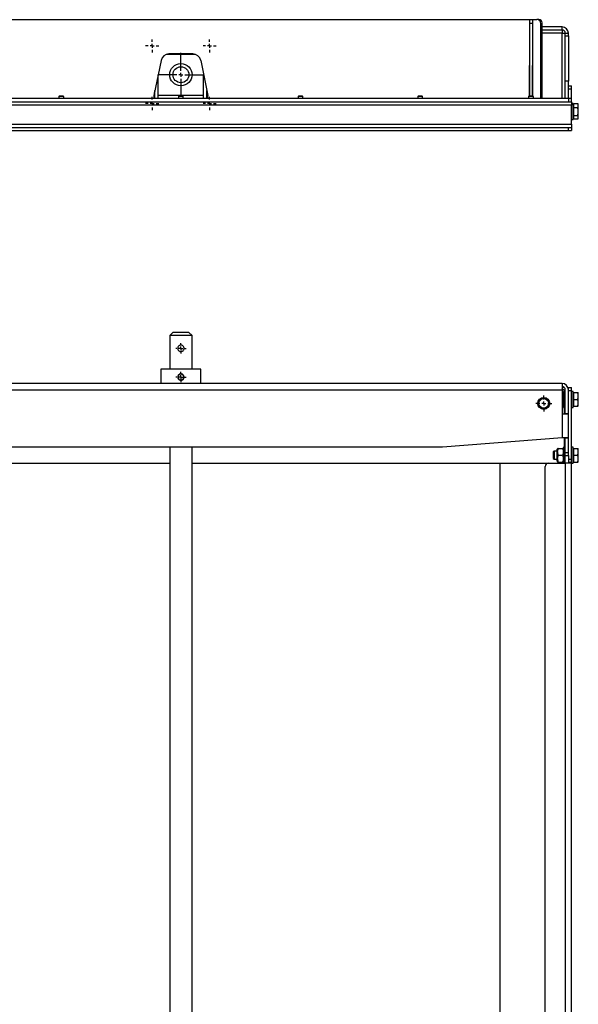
# Model space of a CAD drawing. Header units: millimetres. Extents: x 734 to 4128, y 6 to 2669.
# Tile 4 of 6: x 1444 to 2144, y 1434 to 2669. Entities that reach past the tile are written whole.
import ezdxf

# ---------------------------------------------------------------- set-up
doc = ezdxf.new("R2010")
doc.units = ezdxf.units.MM
doc.layers.add('FOND_DE_PLAN', color=7, linetype='Continuous')

# ---------------------------------------------------------------- blocks, each defined once
blk = doc.blocks.new('SW_CENTERMARKSYMBOL_12')
at = {"layer": 'FOND_DE_PLAN', "color": 0}
for p, q in [((-5, 0), (-6.5, 0)), ((0, 0), (-2.5, 0)), ((0, 5), (0, 6.5)), ((0, 0), (0, 2.5)), ((0, 0), (0, -2.5)), ((0, 0), (2.5, 0)), ((5, 0), (6.5, 0)), ((0, -5), (0, -6.5))]:
    blk.add_line(p, q, dxfattribs=at)
blk = doc.blocks.new('SW_CENTERMARKSYMBOL_14')
at = {"layer": 'FOND_DE_PLAN', "color": 0}
for p, q in [((-5, 0), (-10, 0)), ((0, 0), (-2.5, 0)), ((0, 5), (0, 10)), ((0, 0), (0, 2.5)), ((0, 0), (0, -2.5)), ((0, 0), (2.5, 0)), ((5, 0), (10, 0)), ((0, -5), (0, -10))]:
    blk.add_line(p, q, dxfattribs=at)
blk = doc.blocks.new('SW_CENTERMARKSYMBOL_16')
at = {"layer": 'FOND_DE_PLAN', "color": 0}
for p, q in [((-5, 0), (-6.5, 0)), ((0, 0), (-2.5, 0)), ((0, 5), (0, 6.5)), ((0, 0), (0, 2.5)), ((0, 0), (0, -2.5)), ((0, 0), (2.5, 0)), ((5, 0), (6.5, 0)), ((0, -5), (0, -6.5))]:
    blk.add_line(p, q, dxfattribs=at)
blk = doc.blocks.new('SW_CENTERMARKSYMBOL_29')
at = {"layer": 'FOND_DE_PLAN', "color": 0}
for p, q in [((0, 5), (0, 27.5)), ((-5, 0), (-27.5, 0)), ((0, 0), (-2.5, 0)), ((0, 0), (0, 2.5)), ((0, 0), (0, -2.5)), ((0, 0), (2.5, 0)), ((5, 0), (27.5, 0)), ((0, -5), (0, -27.5))]:
    blk.add_line(p, q, dxfattribs=at)
blk = doc.blocks.new('SW_CENTERMARKSYMBOL_30')
at = {"layer": 'FOND_DE_PLAN', "color": 0}
for p, q in [((-5, 0), (-8.25, 0)), ((0, 0), (-2.5, 0)), ((0, 5), (0, 8.25)), ((0, 0), (0, 2.5)), ((0, 0), (0, -2.5)), ((0, 0), (2.5, 0)), ((5, 0), (8.25, 0)), ((0, -5), (0, -8.25))]:
    blk.add_line(p, q, dxfattribs=at)
blk = doc.blocks.new('SW_CENTERMARKSYMBOL_31')
at = {"layer": 'FOND_DE_PLAN', "color": 0}
for p, q in [((-5, 0), (-8.25, 0)), ((0, 0), (-2.5, 0)), ((0, 5), (0, 8.25)), ((0, 0), (0, 2.5)), ((0, 0), (0, -2.5)), ((0, 0), (2.5, 0)), ((5, 0), (8.25, 0)), ((0, -5), (0, -8.25))]:
    blk.add_line(p, q, dxfattribs=at)
blk = doc.blocks.new('SW_CENTERMARKSYMBOL_32')
at = {"layer": 'FOND_DE_PLAN', "color": 0}
for p, q in [((-5, 0), (-8.25, 0)), ((0, 0), (-2.5, 0)), ((0, 5), (0, 8.25)), ((0, 0), (0, 2.5)), ((0, 0), (0, -2.5)), ((0, 0), (2.5, 0)), ((5, 0), (8.25, 0)), ((0, -5), (0, -8.25))]:
    blk.add_line(p, q, dxfattribs=at)
blk = doc.blocks.new('SW_CENTERMARKSYMBOL_33')
at = {"layer": 'FOND_DE_PLAN', "color": 0}
for p, q in [((-5, 0), (-8.25, 0)), ((0, 0), (-2.5, 0)), ((0, 5), (0, 8.25)), ((0, 0), (0, 2.5)), ((0, 0), (0, -2.5)), ((0, 0), (2.5, 0)), ((5, 0), (8.25, 0)), ((0, -5), (0, -8.25))]:
    blk.add_line(p, q, dxfattribs=at)

msp = doc.modelspace()

# ---------------------------------------------------------------- linework, layer by layer
at = {"color": 7, "linetype": 'Continuous', "lineweight": 25}
for p, q in [((1208.9, 2668.9), (2082.9, 2668.9)), ((2082.9, 2668.9), (2086.9, 2668.9)), ((2082.9, 2668.9), (2082.9, 2663.9)), ((2086.9, 2668.9), (2092.4, 2668.9)), ((2086.9, 2668.9), (2086.9, 2663.9)), ((2094.9, 2668.9), (2092.4, 2668.9)), ((2086.9, 2663.9), (2082.9, 2663.9)), ((2082.9, 2663.9), (2082.9, 2572.9)), ((2086.9, 2663.9), (2086.9, 2572.9)), ((2097.4, 2569.9), (2097.4, 2663.9)), ((2098.9, 2569.9), (2098.9, 2664.9)), ((2123.9, 2659.9), (2098.9, 2659.9)), ((2123.9, 2655.9), (2098.9, 2655.9)), ((2123.9, 2655.9), (2123.9, 2659.9)), ((2123.9, 2655.9), (2123.9, 2651.9)), ((2123.9, 2651.9), (2098.9, 2651.9)), ((2123.9, 2651.9), (2127.9, 2651.9)), ((2123.9, 2569.9), (2123.9, 2651.9)), ((2127.9, 2651.9), (2131.9, 2651.9)), ((2127.9, 2648.5), (2127.9, 2651.9)), ((2127.9, 2648.5), (2131.9, 2648.5)), ((2127.9, 2591.9), (2127.9, 2648.5)), ((2131.9, 2648.5), (2131.9, 2651.9)), ((2131.9, 2648.5), (2131.9, 2591.9)), ((1621.1, 2617.9), (1612.1, 2573.9)), ((1664, 2625.4), (1627.8, 2625.4)), ((1660.9, 2625.9), (1630.9, 2625.9)), ((1670.7, 2617.9), (1679.7, 2573.9)), ((2082.9, 2611.4), (2082.8, 2611.4)), ((2082.8, 2611.4), (2082.8, 2572.9)), ((2087, 2611.4), (2086.9, 2611.4)), ((2087, 2572.9), (2087, 2611.4)), ((1617.4, 2569.9), (1617.4, 2599.7)), ((1674.4, 2569.9), (1674.4, 2599.7)), ((1613.4, 2569.9), (1613.4, 2580.1)), ((1678.4, 2569.9), (1678.4, 2580.1)), ((2127.9, 2569.9), (2127.9, 2591.9)), ((2131.9, 2591.9), (2127.9, 2591.9)), ((2131.9, 2569.9), (2131.9, 2591.9)), ((2131.9, 2585.9), (2135.9, 2585.9)), ((2135.9, 2581.9), (2131.9, 2581.9)), ((2135.9, 2581.9), (2135.9, 2585.9)), ((2135.9, 2569.9), (2135.9, 2581.9)), ((2131.9, 2569.9), (1159.9, 2569.9)), ((1491.5, 2570), (1491.3, 2569.9)), ((1495.9, 2570), (1491.5, 2570)), ((1493.4, 2572.9), (1492.9, 2572.4)), ((1492.9, 2572.4), (1492.9, 2570)), ((1495.9, 2572.4), (1492.9, 2572.4)), ((1495.9, 2572.9), (1493.4, 2572.9)), ((1498.4, 2572.9), (1495.9, 2572.9)), ((1498.9, 2572.4), (1495.9, 2572.4)), ((1500.3, 2570), (1495.9, 2570)), ((1498.9, 2572.4), (1498.4, 2572.9)), ((1498.9, 2570), (1498.9, 2572.4)), ((1500.5, 2569.9), (1500.3, 2570)), ((1612.9, 2570), (1612.9, 2577.7)), ((1612.9, 2570.9), (1613.4, 2570.9)), ((1617.4, 2574.4), (1674.4, 2574.4)), ((1641.5, 2570), (1641.3, 2569.9)), ((1645.9, 2570), (1641.5, 2570)), ((1643.4, 2572.9), (1642.9, 2572.4)), ((1642.9, 2572.4), (1642.9, 2570)), ((1645.9, 2572.4), (1642.9, 2572.4)), ((1645.9, 2572.9), (1643.4, 2572.9)), ((1648.4, 2572.9), (1645.9, 2572.9)), ((1648.9, 2572.4), (1645.9, 2572.4)), ((1650.3, 2570), (1645.9, 2570)), ((1648.9, 2572.4), (1648.4, 2572.9)), ((1648.9, 2570), (1648.9, 2572.4)), ((1650.5, 2569.9), (1650.3, 2570)), ((1678.4, 2570.9), (1678.9, 2570.9)), ((1678.9, 2577.7), (1678.9, 2570)), ((1791.5, 2570), (1791.3, 2569.9)), ((1795.9, 2570), (1791.5, 2570)), ((1793.4, 2572.9), (1792.9, 2572.4)), ((1792.9, 2572.4), (1792.9, 2570)), ((1795.9, 2572.4), (1792.9, 2572.4)), ((1795.9, 2572.9), (1793.4, 2572.9)), ((1798.4, 2572.9), (1795.9, 2572.9)), ((1798.9, 2572.4), (1795.9, 2572.4)), ((1800.3, 2570), (1795.9, 2570)), ((1798.9, 2572.4), (1798.4, 2572.9)), ((1798.9, 2570), (1798.9, 2572.4)), ((1800.5, 2569.9), (1800.3, 2570)), ((1941.5, 2570), (1941.3, 2569.9)), ((1945.9, 2570), (1941.5, 2570)), ((1943.4, 2572.9), (1942.9, 2572.4)), ((1942.9, 2572.4), (1942.9, 2570)), ((1945.9, 2572.4), (1942.9, 2572.4)), ((1945.9, 2572.9), (1943.4, 2572.9)), ((1948.4, 2572.9), (1945.9, 2572.9)), ((1948.9, 2572.4), (1945.9, 2572.4)), ((1950.3, 2570), (1945.9, 2570)), ((1948.9, 2572.4), (1948.4, 2572.9)), ((1948.9, 2570), (1948.9, 2572.4)), ((1950.5, 2569.9), (1950.3, 2570)), ((2080.5, 2570), (2080.3, 2569.9)), ((2084.9, 2570), (2080.5, 2570)), ((2082.4, 2572.9), (2081.9, 2572.4)), ((2081.9, 2572.4), (2081.9, 2570)), ((2084.9, 2572.4), (2081.9, 2572.4)), ((2084.9, 2572.9), (2082.4, 2572.9)), ((2087.4, 2572.9), (2084.9, 2572.9)), ((2087.9, 2572.4), (2084.9, 2572.4)), ((2089.3, 2570), (2084.9, 2570)), ((2087.9, 2572.4), (2087.4, 2572.9)), ((2087.9, 2570), (2087.9, 2572.4)), ((2089.5, 2569.9), (2089.3, 2570)), ((2131.9, 2569.9), (2131.9, 2565.9)), ((2135.9, 2569.9), (2131.9, 2569.9)), ((2135.9, 2565.9), (2135.9, 2569.9)), ((2135.9, 2561.9), (1155.9, 2561.9)), ((1159.9, 2565.9), (2131.9, 2565.9)), ((2131.9, 2565.9), (2135.9, 2565.9)), ((2135.9, 2565.9), (2135.9, 2561.9)), ((2137.9, 2563.9), (2135.9, 2563.9)), ((2135.9, 2537.9), (2135.9, 2561.9)), ((2137.9, 2543.9), (2137.9, 2563.9)), ((2138.5, 2561.6), (2137.9, 2561.6)), ((2138.5, 2563.7), (2143.5, 2563.7)), ((2138.5, 2558.8), (2138.5, 2563.7)), ((2138.5, 2548.9), (2138.5, 2558.8)), ((2138.5, 2558.8), (2143.5, 2558.8)), ((2144.3, 2562.4), (2143.5, 2563.7)), ((2144.3, 2561.2), (2144.3, 2562.4)), ((2144.3, 2553.9), (2144.3, 2561.2)), ((2135.9, 2543.9), (2137.9, 2543.9)), ((2137.9, 2546.2), (2138.5, 2546.2)), ((2138.5, 2548.9), (2143.5, 2548.9)), ((2138.5, 2544), (2138.5, 2548.9)), ((2143.5, 2544), (2138.5, 2544)), ((2143.5, 2544), (2144.3, 2545.4)), ((2144.3, 2546.5), (2144.3, 2553.9)), ((2144.3, 2545.4), (2144.3, 2546.5)), ((1155.9, 2537.9), (2135.9, 2537.9)), ((1159.9, 2533.9), (2131.9, 2533.9)), ((2131.9, 2529.9), (2131.9, 2533.9)), ((2131.9, 2533.9), (2135.9, 2533.9)), ((2135.9, 2537.9), (2135.9, 2533.9)), ((2135.9, 2533.9), (2135.9, 2529.9)), ((1159.9, 2529.9), (2131.9, 2529.9)), ((2131.9, 2529.9), (2135.9, 2529.9)), ((1635.9, 2276.8), (1631.9, 2272.8)), ((1631.9, 2272.8), (1631.9, 2230.8)), ((1659.9, 2272.8), (1631.9, 2272.8)), ((1655.9, 2276.8), (1635.9, 2276.8)), ((1659.9, 2272.8), (1655.9, 2276.8)), ((1659.9, 2230.8), (1659.9, 2272.8)), ((1620.9, 2230.8), (1620.9, 2212.8)), ((1670.9, 2230.8), (1620.9, 2230.8)), ((1645.2, 2224.3), (1644.8, 2224.7)), ((1645.3, 2224.2), (1645.2, 2224.3)), ((1645.6, 2224.8), (1645.3, 2224.4)), ((1645.3, 2224.4), (1645.3, 2224.2)), ((1670.9, 2212.8), (1670.9, 2230.8)), ((2123.9, 2212.8), (1167.9, 2212.8)), ((1642.6, 2218.6), (1643.1, 2218.6)), ((1643.1, 2218.6), (1643.3, 2218.6)), ((1643.2, 2218.5), (1643.1, 2218)), ((1643.3, 2218.6), (1643.2, 2218.5)), ((1649.1, 2219.7), (1649.3, 2219.7)), ((1649.2, 2219.5), (1649.1, 2219.7)), ((1649.5, 2219.1), (1649.2, 2219.5)), ((1649.3, 2219.7), (1649.8, 2219.8)), ((2123.9, 2212.8), (2123.9, 2204.8)), ((1167.9, 2204.8), (2123.9, 2204.8)), ((2126.5, 2207.8), (2123.9, 2207.8)), ((2123.9, 2204.8), (2123.9, 2174.8)), ((2126.2, 2204.8), (2123.9, 2204.8)), ((2123.9, 2201.3), (2124.6, 2201.3)), ((2125.9, 2200.5), (2125.4, 2201.3)), ((2127.9, 2202.8), (2125.9, 2202.8)), ((2125.9, 2202.8), (2125.9, 2182.8)), ((2127, 2202.8), (2127, 2204.7)), ((2127.9, 2175.3), (2127.9, 2204.8)), ((2131.3, 2207.8), (2131.9, 2207.8)), ((2131.9, 2204.8), (2131.9, 2207.8)), ((2131.9, 2207.8), (2135.9, 2207.8)), ((2131.9, 2175.3), (2131.9, 2204.8)), ((2131.9, 2203.8), (2135.9, 2203.8)), ((2135.9, 2203.8), (2135.9, 2207.8)), ((2135.9, 2117.8), (2135.9, 2203.8)), ((2137.9, 2202.8), (2135.9, 2202.8)), ((2137.9, 2182.8), (2137.9, 2202.8)), ((2138.5, 2200.5), (2137.9, 2200.5)), ((2138.5, 2192.8), (2138.5, 2201.3)), ((2138.5, 2201.3), (2143.5, 2201.3)), ((2144.3, 2197.1), (2144.3, 2201.3)), ((2123.9, 2192.8), (2124.6, 2192.8)), ((2125.4, 2184.3), (2125.9, 2185.2)), ((2137.9, 2185.1), (2138.5, 2185.1)), ((2138.5, 2192.8), (2143.5, 2192.8)), ((2138.5, 2184.3), (2138.5, 2192.8)), ((2144.3, 2188.6), (2144.3, 2197.1)), ((2144.3, 2184.3), (2144.3, 2188.6)), ((2123.9, 2184.3), (2124.6, 2184.3)), ((2123.9, 2174.8), (2123.9, 2174.8)), ((2123.9, 2174.8), (2123.9, 2174.8)), ((2123.9, 2174.8), (2123.9, 2174.8)), ((2123.9, 2174.8), (2123.9, 2144.8)), ((2123.9, 2174.8), (2131.9, 2174.8)), ((2125.9, 2182.8), (2127.9, 2182.8)), ((2127, 2174.8), (2127, 2182.8)), ((2127.9, 2175.3), (2131.9, 2175.3)), ((2127.9, 2175.3), (2127.9, 2174.8)), ((2131.9, 2174.8), (2131.9, 2175.3)), ((2131.9, 2144.8), (2131.9, 2174.8)), ((2135.9, 2182.8), (2137.9, 2182.8)), ((2138.5, 2184.3), (2143.5, 2184.3)), ((2123.9, 2144.8), (1973.9, 2132.8)), ((2123.9, 2144.8), (2123.9, 2144.8)), ((2123.9, 2144.8), (2123.9, 2144.8)), ((2123.9, 2144.8), (2123.9, 2144.8)), ((2131.9, 2144.8), (2123.9, 2144.8)), ((2127, 2132.8), (2127, 2144.8)), ((2127.9, 2144.8), (2127.9, 2144.3)), ((2127.9, 2126.2), (2127.9, 2144.3)), ((2131.9, 2144.3), (2127.9, 2144.3)), ((2131.9, 2144.3), (2131.9, 2144.8)), ((2131.9, 2126.2), (2131.9, 2144.3)), ((1973.9, 2132.8), (1317.9, 2132.8)), ((1631.9, 2132.8), (1631.9, 1388.8)), ((1659.9, 1388.8), (1659.9, 2132.8)), ((2113.8, 2127.8), (2112.9, 2126.9)), ((2112.9, 2126.9), (2112.9, 2118.8)), ((2117.9, 2127.8), (2113.8, 2127.8)), ((2113.8, 2127.8), (2113.8, 2122.8)), ((2118.4, 2131.3), (2117.9, 2130.5)), ((2117.9, 2115.2), (2117.9, 2130.5)), ((2119.1, 2131.3), (2124.6, 2131.3)), ((2125.9, 2130.5), (2125.4, 2131.3)), ((2127.9, 2132.8), (2125.9, 2132.8)), ((2125.9, 2132.8), (2125.9, 2112.8)), ((2127.9, 2126.2), (2131.9, 2126.2)), ((2127.9, 2122.3), (2127.9, 2126.2)), ((2131.9, 2122.3), (2131.9, 2126.2)), ((2137.9, 2132.8), (2135.9, 2132.8)), ((2137.9, 2112.8), (2137.9, 2132.8)), ((2138.5, 2130.5), (2137.9, 2130.5)), ((2138.5, 2131.3), (2143.5, 2131.3)), ((2138.5, 2122.8), (2138.5, 2131.3)), ((2144.3, 2127.1), (2144.3, 2131.3)), ((2144.3, 2118.6), (2144.3, 2127.1)), ((1184.9, 2112.8), (1631.9, 2112.8)), ((1659.9, 2112.8), (2106.9, 2112.8)), ((2045.9, 2112.8), (2045.9, 1326.8)), ((2106.9, 2112.8), (2127.9, 2112.8)), ((2112.9, 2118.8), (2113.8, 2117.8)), ((2113.8, 2122.8), (2113.8, 2117.8)), ((2113.8, 2117.8), (2117.9, 2117.8)), ((2117.9, 2115.2), (2118.4, 2114.3)), ((2119.1, 2122.8), (2124.6, 2122.8)), ((2119.1, 2114.3), (2124.6, 2114.3)), ((2125.4, 2114.3), (2125.9, 2115.2)), ((2127.9, 2122.3), (2131.9, 2122.3)), ((2127.9, 2112.8), (2127.9, 2122.3)), ((2131.9, 2112.8), (2127.9, 2112.8)), ((2127.9, 2112.8), (2127.9, 432.8)), ((2131.9, 2122.3), (2131.9, 2112.8)), ((2131.9, 2117.8), (2135.9, 2117.8)), ((2135.9, 2113.8), (2131.9, 2113.8)), ((2135.9, 2112.8), (2131.9, 2112.8)), ((2135.9, 2113.8), (2135.9, 2117.8)), ((2135.9, 2112.8), (2135.9, 2113.8)), ((2135.9, 2112.8), (2137.9, 2112.8)), ((2135.9, 435.8), (2135.9, 2112.8)), ((2137.9, 2115.1), (2138.5, 2115.1)), ((2138.5, 2122.8), (2143.5, 2122.8)), ((2138.5, 2114.3), (2138.5, 2122.8)), ((2138.5, 2114.3), (2143.5, 2114.3)), ((2144.3, 2114.3), (2144.3, 2118.6)), ((2102.9, 433.8), (2102.9, 2108.8))]:
    msp.add_line(p, q, dxfattribs=at)
for centre, radius in [((1645.9, 2599.9), 14), ((1645.9, 2599.9), 10), ((2100.9, 2187.8), 7.5), ((2100.9, 2187.8), 6.24), ((2100.9, 2187.8), 6)]:
    msp.add_circle(centre, radius, dxfattribs=at)
for centre, radius, start, end in [((2092.4, 2663.9), 5, 0, 90), ((2094.9, 2664.9), 4, 0, 90), ((2123.9, 2651.9), 8, 0, 90), ((2123.9, 2651.9), 4, 0, 90), ((1630.9, 2615.9), 10, 90, 168.4676), ((1660.9, 2615.9), 10, 11.5324, 90), ((1617, 2572.9), 5, 168.4676, 216.8699), ((1674.8, 2572.9), 5, 323.1301, 11.5324), ((1645.9, 2220.8), 3.57, 101.7394, 218.5672), ((1645.9, 2220.8), 3.57, 341.7394, 98.5672), ((1645.9, 2220.8), 3.57, 221.7394, 338.5672), ((2123.9, 2204.8), 8, 0, 90), ((2123.9, 2204.8), 4, 0, 90), ((2127.3, 2209.7), 5, 257.0567, 266.5511), ((2106.9, 2108.8), 4, 90, 180)]:
    msp.add_arc(centre, radius, start, end, dxfattribs=at)
for points, knots in [([(2144.3, 2561.2), (2144.2, 2561.6), (2144.2, 2562.5), (2143.7, 2563.3), (2143.5, 2563.7)], [0, 0, 0, 0, 0.494511, 1, 1, 1, 1]), ([(2143.5, 2558.8), (2143.7, 2559.2), (2144.2, 2560), (2144.2, 2560.8), (2144.3, 2561.2)], [0, 0, 0, 0, 0.495459, 1, 1, 1, 1]), ([(2144.3, 2553.9), (2144.2, 2554.7), (2144.2, 2556.3), (2143.7, 2557.9), (2143.5, 2558.8)], [0, 0, 0, 0, 0.494511, 1, 1, 1, 1]), ([(2143.5, 2548.9), (2143.7, 2549.7), (2144.2, 2551.4), (2144.2, 2553), (2144.3, 2553.9)], [0, 0, 0, 0, 0.495458, 1, 1, 1, 1]), ([(2144.3, 2546.5), (2144.2, 2546.9), (2144.2, 2547.7), (2143.7, 2548.5), (2143.5, 2548.9)], [0, 0, 0, 0, 0.494511, 1, 1, 1, 1]), ([(2143.5, 2544), (2143.7, 2544.4), (2144.2, 2545.2), (2144.2, 2546.1), (2144.3, 2546.5)], [0, 0, 0, 0, 0.495459, 1, 1, 1, 1]), ([(1645.9, 2260.8), (1646.3, 2260.8), (1647.2, 2260.7), (1648.4, 2260.1), (1649.3, 2259.1), (1649.8, 2257.9), (1649.9, 2256.7), (1649.7, 2255.5), (1649.1, 2254.3), (1648.1, 2253.4), (1647, 2252.9), (1645.8, 2252.8), (1644.6, 2253), (1643.4, 2253.6), (1642.5, 2254.6), (1641.9, 2255.9), (1641.8, 2257.2), (1642.2, 2258.5), (1642.9, 2259.6), (1644, 2260.4), (1645, 2260.8), (1645.7, 2260.8), (1645.9, 2260.8)], [0, 0, 0, 0, 0.0522198, 0.104393, 0.1578032, 0.2122674, 0.2500221, 0.3021938, 0.3543124, 0.4077851, 0.4622349, 0.5000442, 0.552264, 0.6044372, 0.6578474, 0.7123116, 0.7653697, 0.8167166, 0.8687359, 0.9227078, 0.9769592, 1, 1, 1, 1]), ([(1645.9, 2216.8), (1645.4, 2216.9), (1644.5, 2217), (1643.4, 2217.6), (1642.4, 2218.7), (1641.9, 2219.9), (1641.8, 2221.3), (1642.2, 2222.6), (1643, 2223.7), (1644.1, 2224.5), (1645.1, 2224.8), (1646.2, 2224.9), (1647.2, 2224.7), (1648.4, 2224), (1649.3, 2223), (1649.8, 2221.9), (1649.9, 2220.7), (1649.7, 2219.5), (1649.1, 2218.3), (1648.1, 2217.4), (1646.9, 2216.9), (1646.2, 2216.9), (1645.9, 2216.8)], [0, 0, 0, 0, 0.053214, 0.106414, 0.160031, 0.213943, 0.267398, 0.320346, 0.373538, 0.427335, 0.481163, 0.499946, 0.553161, 0.606361, 0.659977, 0.713889, 0.749974, 0.803184, 0.856375, 0.909999, 0.963911, 1, 1, 1, 1]), ([(2126.2, 2204.8), (2125.8, 2205), (2124.8, 2205.5), (2124.2, 2206.3), (2123.9, 2206.7)], [0, 0, 0, 0, 0.4640129, 1, 1, 1, 1]), ([(2123.9, 2205.8), (2124, 2205.7), (2124.7, 2205.2), (2125.5, 2205), (2126.2, 2204.8)], [0, 0, 0, 0, 0.2057904, 1, 1, 1, 1]), ([(2124.6, 2201.3), (2124.9, 2200.6), (2125.3, 2199.1), (2125.5, 2196.9), (2125.2, 2194.8), (2124.8, 2193.5), (2124.6, 2192.8)], [0, 0, 0, 0, 0.264609, 0.534966, 0.765356, 1, 1, 1, 1]), ([(2125.4, 2201.3), (2125.4, 2201.3), (2125.4, 2201.3), (2125.2, 2201.3), (2124.8, 2201.3), (2124.6, 2201.3)], [0, 0, 0, 0, 0.069432, 0.530452, 1, 1, 1, 1]), ([(2144.3, 2197.1), (2144.2, 2197.8), (2144.2, 2199.2), (2143.7, 2200.6), (2143.5, 2201.3)], [0, 0, 0, 0, 0.494501, 1, 1, 1, 1]), ([(2143.5, 2201.3), (2143.7, 2201.3), (2144.2, 2201.3), (2144.2, 2201.3), (2144.3, 2201.3)], [0, 0, 0, 0, 0.495458, 1, 1, 1, 1]), ([(2124.6, 2192.8), (2124.9, 2192.1), (2125.3, 2190.6), (2125.5, 2188.4), (2125.2, 2186.3), (2124.8, 2185), (2124.6, 2184.3)], [0, 0, 0, 0, 0.264609, 0.534966, 0.765356, 1, 1, 1, 1]), ([(2143.5, 2192.8), (2143.7, 2193.5), (2144.2, 2194.9), (2144.2, 2196.4), (2144.3, 2197.1)], [0, 0, 0, 0, 0.495459, 1, 1, 1, 1]), ([(2144.3, 2188.6), (2144.2, 2189.3), (2144.2, 2190.7), (2143.7, 2192.1), (2143.5, 2192.8)], [0, 0, 0, 0, 0.494511, 1, 1, 1, 1]), ([(2143.5, 2184.3), (2143.7, 2185), (2144.2, 2186.4), (2144.2, 2187.9), (2144.3, 2188.6)], [0, 0, 0, 0, 0.495469, 1, 1, 1, 1]), ([(2124.6, 2184.3), (2124.9, 2184.3), (2125.3, 2184.3), (2125.3, 2184.3), (2125.4, 2184.3)], [0, 0, 0, 0, 0.5289436, 1, 1, 1, 1]), ([(2144.3, 2184.3), (2144.2, 2184.3), (2144.2, 2184.3), (2143.7, 2184.3), (2143.5, 2184.3)], [0, 0, 0, 0, 0.494511, 1, 1, 1, 1]), ([(2119.1, 2131.3), (2118.9, 2131.3), (2118.5, 2131.3), (2118.4, 2131.3), (2118.4, 2131.3)], [0, 0, 0, 0, 0.5289436, 1, 1, 1, 1]), ([(2119.1, 2122.8), (2118.9, 2123.6), (2118.5, 2125.1), (2118.3, 2127.3), (2118.5, 2129.4), (2118.9, 2130.7), (2119.1, 2131.3)], [0, 0, 0, 0, 0.264609, 0.534966, 0.765346, 1, 1, 1, 1]), ([(2124.6, 2131.3), (2124.9, 2130.6), (2125.3, 2129.1), (2125.5, 2126.9), (2125.2, 2124.8), (2124.8, 2123.5), (2124.6, 2122.8)], [0, 0, 0, 0, 0.2646194, 0.5349656, 0.7653556, 1, 1, 1, 1]), ([(2125.4, 2131.3), (2125.4, 2131.3), (2125.4, 2131.3), (2125.2, 2131.3), (2124.8, 2131.3), (2124.6, 2131.3)], [0, 0, 0, 0, 0.069432, 0.530452, 1, 1, 1, 1]), ([(2144.3, 2127.1), (2144.2, 2127.8), (2144.2, 2129.2), (2143.7, 2130.6), (2143.5, 2131.3)], [0, 0, 0, 0, 0.494511, 1, 1, 1, 1]), ([(2143.5, 2131.3), (2143.7, 2131.3), (2144.2, 2131.3), (2144.2, 2131.3), (2144.3, 2131.3)], [0, 0, 0, 0, 0.495458, 1, 1, 1, 1]), ([(2143.5, 2122.8), (2143.7, 2123.5), (2144.2, 2124.9), (2144.2, 2126.4), (2144.3, 2127.1)], [0, 0, 0, 0, 0.495449, 1, 1, 1, 1]), ([(2118.4, 2114.3), (2118.4, 2114.3), (2118.3, 2114.3), (2118.6, 2114.3), (2118.9, 2114.3), (2119.1, 2114.3)], [0, 0, 0, 0, 0.069432, 0.530453, 1, 1, 1, 1]), ([(2119.1, 2114.3), (2118.9, 2115.1), (2118.5, 2116.6), (2118.3, 2118.8), (2118.5, 2120.9), (2118.9, 2122.2), (2119.1, 2122.8)], [0, 0, 0, 0, 0.264617, 0.534961, 0.765348, 1, 1, 1, 1]), ([(2124.6, 2122.8), (2124.9, 2122.1), (2125.3, 2120.6), (2125.5, 2118.4), (2125.2, 2116.3), (2124.8, 2115), (2124.6, 2114.3)], [0, 0, 0, 0, 0.264617, 0.534971, 0.765348, 1, 1, 1, 1]), ([(2124.6, 2114.3), (2124.9, 2114.3), (2125.3, 2114.3), (2125.3, 2114.3), (2125.4, 2114.3)], [0, 0, 0, 0, 0.5289436, 1, 1, 1, 1]), ([(2144.3, 2118.6), (2144.2, 2119.3), (2144.2, 2120.7), (2143.7, 2122.1), (2143.5, 2122.8)], [0, 0, 0, 0, 0.494511, 1, 1, 1, 1]), ([(2143.5, 2114.3), (2143.7, 2115), (2144.2, 2116.4), (2144.2, 2117.9), (2144.3, 2118.6)], [0, 0, 0, 0, 0.495459, 1, 1, 1, 1]), ([(2144.3, 2114.3), (2144.2, 2114.3), (2144.2, 2114.3), (2143.7, 2114.3), (2143.5, 2114.3)], [0, 0, 0, 0, 0.494511, 1, 1, 1, 1])]:
    msp.add_open_spline(points, degree=3, knots=knots, dxfattribs=at)

# ---------------------------------------------------------------- block references
at = {"layer": 'FOND_DE_PLAN', "color": 7}
for name, p in [('SW_CENTERMARKSYMBOL_32', (1609.8, 2635.9)), ('SW_CENTERMARKSYMBOL_33', (1681.9, 2635.9)), ('SW_CENTERMARKSYMBOL_29', (1645.9, 2599.9)), ('SW_CENTERMARKSYMBOL_31', (1609.8, 2563.8)), ('SW_CENTERMARKSYMBOL_30', (1681.9, 2563.8)), ('SW_CENTERMARKSYMBOL_16', (1645.9, 2256.8)), ('SW_CENTERMARKSYMBOL_12', (1645.9, 2220.8)), ('SW_CENTERMARKSYMBOL_14', (2100.9, 2187.8))]:
    msp.add_blockref(name, p, dxfattribs=at)

doc.saveas('drawing.dxf')
